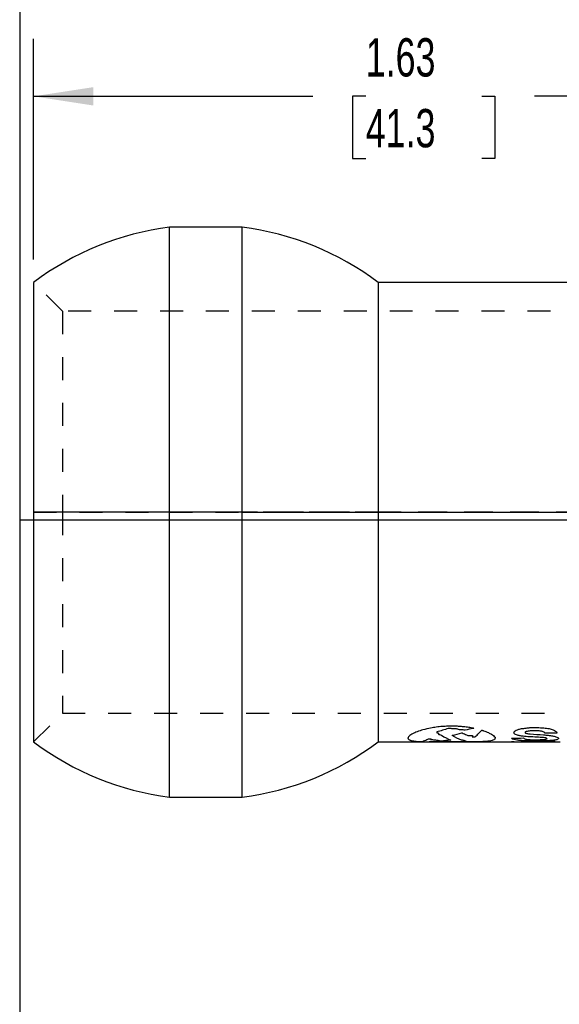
# Model space of a CAD drawing. Header units: inches. Extents: x 1 to 129, y 1 to 99.
# Tile 8 of 27: x 3 to 5.35, y 8.35 to 12.63. Entities that reach past the tile are written whole.
import ezdxf

# ---------------------------------------------------------------- set-up
doc = ezdxf.new("R2010")
doc.units = ezdxf.units.IN
doc.header["$LTSCALE"] = 2
doc.header["$MEASUREMENT"] = 0
doc.linetypes.add('HIDDEN', pattern=[0.075, 0.05, -0.025])
doc.layers.add('DIMENSIONS', color=140, linetype='Continuous', lineweight=25)
doc.layers.add('TEXT', color=140, linetype='Continuous', lineweight=25)
doc.layers.add('HIDDEN', color=102, linetype='HIDDEN')
doc.styles.add('SLDTEXTSTYLE0', font='TXT', dxfattribs={"width": 0.7})
doc.dimstyles.new('SLDDIMSTYLE3', dxfattribs={"dimtxt": 0.169922, "dimasz": 0.26, "dimexe": 0, "dimexo": 0.0625, "dimgap": 0.04248, "dimtad": 0, "dimtih": 1, "dimtoh": 1, "dimlfac": 0.5, "dimrnd": 1e-09, "dimzin": 12, "dimdsep": 46, "dimtxsty": 'SLDTEXTSTYLE0', "dimsah": 1, "dimcen": 0.09, "dimadec": 0, "dimazin": 3, "dimtfac": 1, "dimtofl": 0, "dimtmove": 0, "dimatfit": 3, "dimfxl": 0, "dimfrac": 2, "dimtolj": 1, "dimtzin": 12, "dimarcsym": 0})

# ---------------------------------------------------------------- blocks, each defined once
blk = doc.blocks.new('_D_9')
at = {"layer": 'DIMENSIONS'}
for p, q in [((3.0608, 11.5876), (3.0608, 12.5471)), ((6.3108, 11.5876), (6.3108, 12.5471)), ((3.0608, 12.2971), (4.2766, 12.2971)), ((4.5068, 12.2971), (4.4498, 12.2971)), ((4.4498, 12.2971), (4.4498, 12.0271)), ((5.0118, 12.2971), (5.0688, 12.2971)), ((5.0688, 12.2971), (5.0688, 12.0271)), ((6.3108, 12.2971), (5.242, 12.2971)), ((4.4498, 12.0271), (4.5068, 12.0271)), ((5.0688, 12.0271), (5.0118, 12.0271))]:
    blk.add_line(p, q, dxfattribs=at)
for points in [[(3.0608, 12.2971), (3.3208, 12.2571), (3.3208, 12.3371)], [(6.3108, 12.2971), (6.0508, 12.3371), (6.0508, 12.2571)]]:
    blk.add_solid(points, dxfattribs=at)
at = {"layer": 'DIMENSIONS', "char_height": 0.16667, "attachment_point": 1, "style": 'SLDTEXTSTYLE0'}
for s, insert in [('1.63', (4.5068, 12.55)), ('41.3', (4.5068, 12.2419))]:
    blk.add_mtext(s, dxfattribs=dict(at, insert=insert))

msp = doc.modelspace()

# ---------------------------------------------------------------- linework, layer by layer
for p, q in [((3.9686, 11.7276), (3.653, 11.7276)), ((3.653, 10.4876), (3.653, 11.7276)), ((3.9686, 10.4876), (3.9686, 11.7276)), ((3.0608, 11.4876), (3.0608, 10.4876)), ((6.3126, 11.4876), (4.5608, 11.4876)), ((4.5608, 11.4876), (4.5608, 10.4876)), ((3.653, 10.4876), (3.0608, 10.4876)), ((3.0608, 10.4876), (3.0608, 9.4876)), ((3.653, 9.2476), (3.653, 10.4876)), ((3.9686, 10.4876), (3.653, 10.4876)), ((3.9686, 10.4876), (4.5608, 10.4876)), ((3.9686, 9.2476), (3.9686, 10.4876)), ((4.5608, 10.4876), (4.5608, 9.4876)), ((4.5608, 10.4876), (7.0608, 10.4876)), ((4.8796, 9.5561), (4.8639, 9.556)), ((4.8972, 9.556), (4.8796, 9.5561)), ((4.8785, 9.5465), (4.8661, 9.5465)), ((4.8834, 9.5157), (4.8834, 9.5162)), ((4.8927, 9.5441), (4.8852, 9.5441)), ((4.8979, 9.5444), (4.8936, 9.5444)), ((4.9253, 9.5271), (4.927, 9.5271)), ((4.94, 9.5393), (4.9356, 9.5394)), ((4.9758, 9.5469), (4.9777, 9.5467)), ((5.2012, 9.5305), (5.2012, 9.5282)), ((5.2255, 9.5501), (5.2537, 9.5501)), ((5.2549, 9.5359), (5.2274, 9.5359)), ((5.3391, 9.5261), (5.2874, 9.5253)), ((4.5608, 9.4876), (4.8316, 9.4876)), ((4.7804, 9.4996), (4.7791, 9.4996)), ((4.7849, 9.4995), (4.7804, 9.4996)), ((4.7826, 9.4878), (4.7826, 9.4878)), ((4.8222, 9.4886), (4.8259, 9.4886)), ((4.8316, 9.4876), (4.829, 9.4876)), ((4.8316, 9.4876), (4.9301, 9.4876)), ((4.8596, 9.488), (4.8665, 9.488)), ((4.8665, 9.488), (4.8746, 9.488)), ((4.8826, 9.4878), (4.8949, 9.4878)), ((4.9301, 9.4876), (5.142, 9.4876)), ((4.9498, 9.4876), (4.9301, 9.4876)), ((4.9378, 9.4924), (4.9378, 9.493)), ((4.9447, 9.4901), (4.9447, 9.491)), ((4.9698, 9.5105), (4.9831, 9.5102)), ((5.0698, 9.5084), (5.0698, 9.5038)), ((5.142, 9.4899), (5.1529, 9.4899)), ((5.142, 9.4876), (5.142, 9.4899)), ((5.142, 9.4876), (5.1529, 9.4876)), ((5.1529, 9.4899), (5.1529, 9.4876)), ((5.1529, 9.4876), (5.1827, 9.4876)), ((5.1827, 9.4899), (5.1937, 9.4899)), ((5.1827, 9.4876), (5.1827, 9.4899)), ((5.1827, 9.4876), (5.1937, 9.4876)), ((5.195, 9.4887), (5.1937, 9.4887)), ((5.1937, 9.4887), (5.1937, 9.4876)), ((5.1937, 9.4876), (5.2259, 9.4876)), ((5.2259, 9.4879), (5.195, 9.4887)), ((5.2657, 9.492), (5.2228, 9.4921)), ((5.2259, 9.4876), (5.2456, 9.4876)), ((5.2333, 9.4876), (5.2345, 9.4876)), ((5.2345, 9.4899), (5.2456, 9.4899)), ((5.2345, 9.4876), (5.2345, 9.4899)), ((5.2456, 9.4899), (5.2456, 9.4876)), ((5.2456, 9.4876), (5.2941, 9.4876)), ((5.246, 9.4971), (5.2599, 9.4973)), ((5.2677, 9.4899), (5.3315, 9.4899)), ((5.2677, 9.4892), (5.2677, 9.4899)), ((5.2941, 9.4892), (5.2677, 9.4892)), ((5.2941, 9.4876), (5.2941, 9.4892)), ((5.2941, 9.4876), (5.3051, 9.4876)), ((5.3315, 9.4892), (5.3051, 9.4892)), ((5.3051, 9.4892), (5.3051, 9.4876)), ((5.3051, 9.4876), (5.3536, 9.4876)), ((5.3315, 9.4899), (5.3315, 9.4892)), ((5.346, 9.5038), (5.346, 9.5017)), ((3.653, 9.2476), (3.9686, 9.2476))]:
    msp.add_line(p, q)
for start, end in [(97.2522, 126.8699), (53.1301, 82.7478), (233.1301, 262.7478), (277.2522, 306.8699)]:
    msp.add_arc((3.8108, 10.4876), 1.25, start, end)
for points in [[(4.8639, 9.556), (4.8561, 9.5557), (4.8483, 9.5553), (4.8405, 9.5549)], [(4.9156, 9.5551), (4.9094, 9.5554), (4.9033, 9.5557), (4.8972, 9.556)], [(4.9328, 9.5536), (4.9271, 9.5541), (4.9213, 9.5546), (4.9156, 9.5551)], [(4.6956, 9.513), (4.6945, 9.5118), (4.6935, 9.5106), (4.6924, 9.5094)], [(4.6989, 9.516), (4.6978, 9.515), (4.6967, 9.514), (4.6956, 9.513)], [(4.7078, 9.522), (4.7049, 9.5199), (4.7019, 9.5179), (4.6989, 9.516)], [(4.72, 9.5275), (4.7159, 9.5256), (4.7119, 9.5237), (4.7078, 9.522)], [(4.7307, 9.5322), (4.7271, 9.5306), (4.7236, 9.529), (4.72, 9.5275)], [(4.7561, 9.5405), (4.7476, 9.5376), (4.7392, 9.5348), (4.7307, 9.5322)], [(4.7893, 9.548), (4.7782, 9.5454), (4.7671, 9.5429), (4.7561, 9.5405)], [(4.8141, 9.5519), (4.8058, 9.5506), (4.7975, 9.5493), (4.7893, 9.548)], [(4.8405, 9.5549), (4.8317, 9.5539), (4.8229, 9.5529), (4.8141, 9.5519)], [(4.8661, 9.5465), (4.8495, 9.541), (4.833, 9.5358), (4.8164, 9.531)], [(4.8164, 9.531), (4.8165, 9.5299), (4.8166, 9.5288), (4.8167, 9.5277)], [(4.8167, 9.5277), (4.8191, 9.527), (4.8215, 9.5263), (4.8239, 9.5257)], [(4.8239, 9.5257), (4.824, 9.5243), (4.8241, 9.523), (4.8241, 9.5218)], [(4.8241, 9.5218), (4.8253, 9.5209), (4.8264, 9.5201), (4.8276, 9.5193)], [(4.8276, 9.5193), (4.8308, 9.5185), (4.834, 9.5178), (4.8372, 9.517)], [(4.8372, 9.517), (4.8507, 9.5078), (4.8642, 9.5008), (4.8777, 9.4959)], [(4.8852, 9.5441), (4.883, 9.5449), (4.8807, 9.5457), (4.8785, 9.5465)], [(4.8834, 9.5162), (4.8839, 9.5163), (4.8844, 9.5165), (4.8849, 9.5166)], [(4.9245, 9.4952), (4.9108, 9.4999), (4.8971, 9.5067), (4.8834, 9.5157)], [(4.8849, 9.5166), (4.8984, 9.5198), (4.9118, 9.5234), (4.9253, 9.5271)], [(4.8936, 9.5444), (4.8933, 9.5443), (4.893, 9.5442), (4.8927, 9.5441)], [(4.9015, 9.544), (4.9003, 9.5441), (4.8991, 9.5442), (4.8979, 9.5444)], [(4.9079, 9.5433), (4.9058, 9.5435), (4.9036, 9.5438), (4.9015, 9.544)], [(4.915, 9.541), (4.9127, 9.5417), (4.9103, 9.5425), (4.9079, 9.5433)], [(4.9356, 9.5394), (4.9287, 9.5399), (4.9219, 9.5404), (4.915, 9.541)], [(4.927, 9.5271), (4.9333, 9.524), (4.9397, 9.5211), (4.946, 9.5184)], [(4.9553, 9.5507), (4.9478, 9.5516), (4.9403, 9.5526), (4.9328, 9.5536)], [(4.9755, 9.546), (4.9637, 9.5437), (4.9518, 9.5415), (4.94, 9.5393)], [(4.946, 9.5184), (4.9477, 9.5177), (4.9493, 9.517), (4.9509, 9.5163)], [(4.9509, 9.5163), (4.957, 9.5159), (4.963, 9.5155), (4.9691, 9.5152)], [(4.9758, 9.5469), (4.969, 9.5482), (4.9621, 9.5494), (4.9553, 9.5507)], [(4.9691, 9.5152), (4.9702, 9.515), (4.9713, 9.5149), (4.9725, 9.5148)], [(4.9725, 9.5148), (4.9716, 9.5133), (4.9707, 9.5119), (4.9698, 9.5105)], [(4.9777, 9.5467), (4.977, 9.5465), (4.9762, 9.5462), (4.9755, 9.546)], [(4.9844, 9.5115), (4.9868, 9.5134), (4.9892, 9.5155), (4.9916, 9.5176)], [(4.9916, 9.5176), (4.9969, 9.5225), (5.0023, 9.5279), (5.0077, 9.5339)], [(5.011, 9.5376), (5.0099, 9.5363), (5.0088, 9.5351), (5.0077, 9.5339)], [(5.0122, 9.5385), (5.0118, 9.5382), (5.0114, 9.5379), (5.011, 9.5376)], [(5.0122, 9.5385), (5.0131, 9.5383), (5.0141, 9.5382), (5.015, 9.538)], [(5.015, 9.538), (5.0167, 9.5373), (5.0183, 9.5366), (5.02, 9.5358)], [(5.02, 9.5358), (5.0235, 9.5347), (5.027, 9.5335), (5.0304, 9.5324)], [(5.0304, 9.5324), (5.0339, 9.531), (5.0373, 9.5296), (5.0407, 9.5282)], [(5.0407, 9.5282), (5.0453, 9.5259), (5.0499, 9.5237), (5.0545, 9.5217)], [(5.0545, 9.5217), (5.0574, 9.5193), (5.0603, 9.5171), (5.0633, 9.515)], [(5.0633, 9.515), (5.0654, 9.5126), (5.0676, 9.5104), (5.0698, 9.5084)], [(5.152, 9.5303), (5.1539, 9.5321), (5.1559, 9.5339), (5.1579, 9.5358)], [(5.153, 9.5249), (5.1527, 9.5266), (5.1523, 9.5284), (5.152, 9.5303)], [(5.1556, 9.5217), (5.1547, 9.5227), (5.1539, 9.5238), (5.153, 9.5249)], [(5.1634, 9.5182), (5.1608, 9.5193), (5.1582, 9.5205), (5.1556, 9.5217)], [(5.1579, 9.5358), (5.1609, 9.5374), (5.164, 9.5391), (5.167, 9.5407)], [(5.1707, 9.5157), (5.1682, 9.5165), (5.1658, 9.5174), (5.1634, 9.5182)], [(5.167, 9.5407), (5.1715, 9.5421), (5.1759, 9.5434), (5.1804, 9.5448)], [(5.185, 9.5133), (5.1802, 9.5141), (5.1755, 9.5149), (5.1707, 9.5157)], [(5.1804, 9.5448), (5.1835, 9.5452), (5.1866, 9.5456), (5.1897, 9.5461)], [(5.2122, 9.5104), (5.2031, 9.5114), (5.1941, 9.5123), (5.185, 9.5133)], [(5.1897, 9.5461), (5.1965, 9.547), (5.2034, 9.548), (5.2102, 9.549)], [(5.2051, 9.5326), (5.2038, 9.5319), (5.2025, 9.5312), (5.2012, 9.5305)], [(5.2012, 9.5282), (5.2015, 9.5276), (5.2019, 9.5269), (5.2022, 9.5263)], [(5.2022, 9.5263), (5.2041, 9.5258), (5.206, 9.5252), (5.208, 9.5246)], [(5.2091, 9.5337), (5.2078, 9.5334), (5.2064, 9.533), (5.2051, 9.5326)], [(5.208, 9.5246), (5.2129, 9.5239), (5.2179, 9.5232), (5.2228, 9.5225)], [(5.2178, 9.535), (5.2149, 9.5346), (5.212, 9.5341), (5.2091, 9.5337)], [(5.2102, 9.549), (5.2153, 9.5494), (5.2204, 9.5497), (5.2255, 9.5501)], [(5.2274, 9.5359), (5.2242, 9.5356), (5.221, 9.5353), (5.2178, 9.535)], [(5.2228, 9.5225), (5.2422, 9.5212), (5.2617, 9.5198), (5.2811, 9.5185)], [(5.2537, 9.5501), (5.2632, 9.5497), (5.2727, 9.5492), (5.2822, 9.5488)], [(5.2627, 9.5353), (5.2601, 9.5355), (5.2575, 9.5357), (5.2549, 9.5359)], [(5.27, 9.5346), (5.2676, 9.5348), (5.2651, 9.535), (5.2627, 9.5353)], [(5.2748, 9.5336), (5.2732, 9.5339), (5.2716, 9.5342), (5.27, 9.5346)], [(5.2797, 9.5316), (5.2781, 9.5322), (5.2764, 9.5329), (5.2748, 9.5336)], [(5.2839, 9.5298), (5.2825, 9.5304), (5.2811, 9.531), (5.2797, 9.5316)], [(5.2811, 9.5185), (5.2879, 9.518), (5.2947, 9.5175), (5.3015, 9.517)], [(5.2822, 9.5488), (5.2897, 9.5477), (5.2973, 9.5466), (5.3049, 9.5456)], [(5.2868, 9.5273), (5.2859, 9.5281), (5.2849, 9.5289), (5.2839, 9.5298)], [(5.2874, 9.5253), (5.2872, 9.526), (5.287, 9.5266), (5.2868, 9.5273)], [(5.3015, 9.517), (5.3077, 9.516), (5.3139, 9.515), (5.32, 9.5141)], [(5.3049, 9.5456), (5.3111, 9.5437), (5.3173, 9.5418), (5.3236, 9.5399)], [(5.32, 9.5141), (5.3251, 9.5128), (5.3302, 9.5116), (5.3353, 9.5104)], [(5.3236, 9.5399), (5.3266, 9.5383), (5.3296, 9.5366), (5.3326, 9.535)], [(5.3326, 9.535), (5.3345, 9.5337), (5.3363, 9.5323), (5.3382, 9.531)], [(5.3382, 9.531), (5.3385, 9.5293), (5.3388, 9.5277), (5.3391, 9.5261)], [(4.6905, 9.5046), (4.6905, 9.5042), (4.6904, 9.5038), (4.6904, 9.5033)], [(4.6904, 9.5033), (4.6906, 9.5029), (4.6909, 9.5025), (4.6911, 9.5021)], [(4.6913, 9.5058), (4.691, 9.5054), (4.6908, 9.505), (4.6905, 9.5046)], [(4.6911, 9.5021), (4.6915, 9.5014), (4.692, 9.5007), (4.6924, 9.5001)], [(4.6924, 9.5094), (4.692, 9.5082), (4.6916, 9.5069), (4.6913, 9.5058)], [(4.6924, 9.5001), (4.6928, 9.4996), (4.6933, 9.4991), (4.6938, 9.4986)], [(4.6938, 9.4986), (4.6947, 9.4981), (4.6957, 9.4976), (4.6966, 9.4971)], [(4.6966, 9.4971), (4.6978, 9.4965), (4.6989, 9.4959), (4.7001, 9.4953)], [(4.7001, 9.4953), (4.7018, 9.4948), (4.7035, 9.4943), (4.7052, 9.4938)], [(4.7052, 9.4938), (4.7074, 9.4933), (4.7096, 9.4928), (4.7117, 9.4923)], [(4.7117, 9.4923), (4.714, 9.4919), (4.7163, 9.4915), (4.7185, 9.4912)], [(4.7185, 9.4912), (4.7206, 9.4909), (4.7226, 9.4907), (4.7247, 9.4905)], [(4.7247, 9.4905), (4.7269, 9.4902), (4.7291, 9.49), (4.7313, 9.4898)], [(4.7313, 9.4898), (4.7353, 9.4895), (4.7392, 9.4892), (4.7431, 9.489)], [(4.7431, 9.489), (4.7451, 9.4889), (4.7471, 9.4888), (4.749, 9.4887)], [(4.749, 9.4887), (4.7493, 9.4887), (4.7495, 9.4887), (4.7498, 9.4888)], [(4.7498, 9.4888), (4.7501, 9.4888), (4.7505, 9.4888), (4.7508, 9.4889)], [(4.7508, 9.4889), (4.751, 9.4889), (4.7513, 9.489), (4.7515, 9.4891)], [(4.7515, 9.4891), (4.7523, 9.4892), (4.7531, 9.4894), (4.7539, 9.4895)], [(4.7539, 9.4895), (4.755, 9.4898), (4.7561, 9.4901), (4.7571, 9.4904)], [(4.7786, 9.4993), (4.7714, 9.4953), (4.7643, 9.4923), (4.7571, 9.4904)], [(4.7791, 9.4996), (4.7789, 9.4995), (4.7787, 9.4994), (4.7786, 9.4993)], [(4.7826, 9.4878), (4.7958, 9.488), (4.809, 9.4883), (4.8222, 9.4886)], [(4.7923, 9.4877), (4.7891, 9.4878), (4.7858, 9.4878), (4.7826, 9.4878)], [(4.7877, 9.4994), (4.7868, 9.4994), (4.7858, 9.4995), (4.7849, 9.4995)], [(4.7923, 9.4992), (4.7908, 9.4992), (4.7893, 9.4993), (4.7877, 9.4994)], [(4.7884, 9.4965), (4.7886, 9.4967), (4.7888, 9.4968), (4.789, 9.4969)], [(4.7893, 9.4964), (4.789, 9.4965), (4.7887, 9.4965), (4.7884, 9.4965)], [(4.789, 9.4969), (4.7902, 9.4974), (4.7914, 9.498), (4.7926, 9.4985)], [(4.7953, 9.4962), (4.7933, 9.4963), (4.7913, 9.4963), (4.7893, 9.4964)], [(4.7926, 9.4985), (4.7925, 9.4987), (4.7924, 9.499), (4.7923, 9.4992)], [(4.829, 9.4876), (4.8168, 9.4876), (4.8045, 9.4877), (4.7923, 9.4877)], [(4.8028, 9.4959), (4.8003, 9.496), (4.7978, 9.4961), (4.7953, 9.4962)], [(4.8114, 9.4955), (4.8085, 9.4956), (4.8056, 9.4958), (4.8028, 9.4959)], [(4.833, 9.4914), (4.8258, 9.4925), (4.8186, 9.4939), (4.8114, 9.4955)], [(4.8259, 9.4886), (4.8328, 9.4885), (4.8398, 9.4884), (4.8468, 9.4883)], [(4.835, 9.4912), (4.8344, 9.4913), (4.8337, 9.4913), (4.833, 9.4914)], [(4.8764, 9.4957), (4.8626, 9.4939), (4.8488, 9.4924), (4.835, 9.4912)], [(4.8468, 9.4883), (4.8511, 9.4882), (4.8553, 9.4881), (4.8596, 9.488)], [(4.8746, 9.488), (4.8773, 9.488), (4.8799, 9.4879), (4.8826, 9.4878)], [(4.8777, 9.4959), (4.8773, 9.4958), (4.8769, 9.4958), (4.8764, 9.4957)], [(4.8949, 9.4878), (4.9115, 9.4882), (4.9281, 9.4889), (4.9447, 9.4901)], [(4.9258, 9.495), (4.9254, 9.4951), (4.9249, 9.4951), (4.9245, 9.4952)], [(4.928, 9.4946), (4.9273, 9.4948), (4.9265, 9.4949), (4.9258, 9.495)], [(4.9344, 9.4939), (4.9323, 9.4942), (4.9301, 9.4944), (4.928, 9.4946)], [(4.9378, 9.493), (4.9367, 9.4933), (4.9355, 9.4936), (4.9344, 9.4939)], [(4.9375, 9.4916), (4.9376, 9.4919), (4.9377, 9.4921), (4.9378, 9.4924)], [(4.9447, 9.491), (4.9423, 9.4912), (4.9399, 9.4914), (4.9375, 9.4916)], [(4.9674, 9.4877), (4.9615, 9.4877), (4.9556, 9.4877), (4.9498, 9.4876)], [(4.9824, 9.4879), (4.9774, 9.4878), (4.9724, 9.4877), (4.9674, 9.4877)], [(5.0051, 9.4883), (4.9976, 9.4881), (4.99, 9.488), (4.9824, 9.4879)], [(4.9831, 9.5102), (4.9835, 9.5106), (4.984, 9.5111), (4.9844, 9.5115)], [(5.0165, 9.4888), (5.0127, 9.4887), (5.0089, 9.4885), (5.0051, 9.4883)], [(5.0263, 9.4894), (5.023, 9.4892), (5.0197, 9.489), (5.0165, 9.4888)], [(5.0329, 9.4899), (5.0307, 9.4897), (5.0285, 9.4895), (5.0263, 9.4894)], [(5.0572, 9.4936), (5.0491, 9.4921), (5.041, 9.4909), (5.0329, 9.4899)], [(5.0648, 9.4965), (5.0623, 9.4954), (5.0597, 9.4945), (5.0572, 9.4936)], [(5.0687, 9.4994), (5.0674, 9.4984), (5.0661, 9.4974), (5.0648, 9.4965)], [(5.0698, 9.5038), (5.0694, 9.5023), (5.0691, 9.5008), (5.0687, 9.4994)], [(5.142, 9.504), (5.1591, 9.5043), (5.1762, 9.5046), (5.1934, 9.5048)], [(5.1443, 9.5013), (5.1435, 9.5021), (5.1428, 9.503), (5.142, 9.504)], [(5.1489, 9.499), (5.1473, 9.4997), (5.1458, 9.5005), (5.1443, 9.5013)], [(5.1584, 9.4962), (5.1552, 9.497), (5.1521, 9.498), (5.1489, 9.499)], [(5.1699, 9.4946), (5.1661, 9.4951), (5.1622, 9.4956), (5.1584, 9.4962)], [(5.1784, 9.4937), (5.1756, 9.494), (5.1728, 9.4943), (5.1699, 9.4946)], [(5.193, 9.4929), (5.1881, 9.4932), (5.1833, 9.4934), (5.1784, 9.4937)], [(5.208, 9.4925), (5.203, 9.4926), (5.198, 9.4928), (5.193, 9.4929)], [(5.1934, 9.5048), (5.1944, 9.5039), (5.1955, 9.503), (5.1966, 9.5022)], [(5.1937, 9.4899), (5.2069, 9.4885), (5.2201, 9.4878), (5.2333, 9.4876)], [(5.1966, 9.5022), (5.1984, 9.5014), (5.2003, 9.5007), (5.2022, 9.5)], [(5.2022, 9.5), (5.2045, 9.4996), (5.2068, 9.4992), (5.2091, 9.4988)], [(5.2228, 9.4921), (5.2179, 9.4922), (5.2129, 9.4924), (5.208, 9.4925)], [(5.2091, 9.4988), (5.2154, 9.4983), (5.2217, 9.4979), (5.2281, 9.4974)], [(5.2426, 9.5087), (5.2324, 9.5093), (5.2223, 9.5099), (5.2122, 9.5104)], [(5.2281, 9.4974), (5.2341, 9.4973), (5.24, 9.4972), (5.246, 9.4971)], [(5.2748, 9.507), (5.2641, 9.5076), (5.2533, 9.5081), (5.2426, 9.5087)], [(5.2599, 9.4973), (5.2641, 9.4975), (5.2683, 9.4976), (5.2725, 9.4977)], [(5.2811, 9.4922), (5.276, 9.4921), (5.2709, 9.4921), (5.2657, 9.492)], [(5.2725, 9.4977), (5.2766, 9.498), (5.2807, 9.4984), (5.2848, 9.4987)], [(5.2874, 9.5056), (5.2832, 9.506), (5.279, 9.5065), (5.2748, 9.507)], [(5.2916, 9.4925), (5.2881, 9.4924), (5.2846, 9.4923), (5.2811, 9.4922)], [(5.2848, 9.4987), (5.2871, 9.4992), (5.2894, 9.4996), (5.2916, 9.5001)], [(5.2935, 9.504), (5.2915, 9.5045), (5.2894, 9.505), (5.2874, 9.5056)], [(5.2916, 9.5001), (5.2932, 9.5007), (5.2947, 9.5012), (5.2963, 9.5017)], [(5.3132, 9.4936), (5.306, 9.4932), (5.2988, 9.4929), (5.2916, 9.4925)], [(5.2963, 9.5017), (5.2954, 9.5024), (5.2944, 9.5032), (5.2935, 9.504)], [(5.3296, 9.4954), (5.3241, 9.4947), (5.3187, 9.4942), (5.3132, 9.4936)], [(5.3395, 9.4973), (5.3362, 9.4966), (5.3329, 9.496), (5.3296, 9.4954)], [(5.3353, 9.5104), (5.3381, 9.5092), (5.3409, 9.5079), (5.3437, 9.5068)], [(5.344, 9.4994), (5.3425, 9.4987), (5.341, 9.498), (5.3395, 9.4973)], [(5.3437, 9.5068), (5.3445, 9.5058), (5.3452, 9.5048), (5.346, 9.5038)], [(5.346, 9.5017), (5.3453, 9.5009), (5.3447, 9.5001), (5.344, 9.4994)]]:
    msp.add_open_spline(points, degree=3)
at = {"layer": 'HIDDEN'}
for p, q in [((3.1858, 11.3626), (3.0608, 11.4876)), ((3.1858, 11.3626), (3.1858, 10.4876)), ((6.3112, 11.3626), (3.1858, 11.3626)), ((3.0608, 10.4876), (3.653, 10.4876)), ((3.0608, 10.4876), (3.1858, 10.4876)), ((3.1858, 10.4876), (3.1858, 9.6126)), ((12.4358, 10.4876), (3.1858, 10.4876)), ((3.653, 10.4876), (3.9686, 10.4876)), ((4.5608, 10.4876), (3.9686, 10.4876)), ((7.0608, 10.4876), (4.5608, 10.4876)), ((3.0608, 9.4876), (3.1858, 9.6126)), ((3.1858, 9.6126), (12.4358, 9.6126)), ((4.863, 9.4876), (4.8316, 9.4876)), ((4.8997, 9.4876), (4.863, 9.4876)), ((4.9301, 9.4876), (4.9207, 9.4876)), ((5.1529, 9.4877), (5.142, 9.4877)), ((5.142, 9.4877), (5.142, 9.4876)), ((5.1529, 9.4876), (5.1529, 9.4877)), ((5.1937, 9.4877), (5.1827, 9.4877)), ((5.1827, 9.4877), (5.1827, 9.4876)), ((5.1937, 9.4876), (5.1937, 9.4877)), ((5.2345, 9.4877), (5.2259, 9.4879)), ((5.2456, 9.4877), (5.2345, 9.4877)), ((5.2456, 9.4876), (5.2456, 9.4877)), ((5.3051, 9.4877), (5.2941, 9.4877)), ((5.2941, 9.4877), (5.2941, 9.4876)), ((5.3051, 9.4876), (5.3051, 9.4877))]:
    msp.add_line(p, q, dxfattribs=at)
msp.add_open_spline([(4.9207, 9.4876), (4.9137, 9.4876), (4.9067, 9.4876), (4.8997, 9.4876)], degree=3, dxfattribs=at)
at = {"layer": 'TEXT'}
for p, q in [((3, 99), (3, 3)), ((129, 10.4533), (3, 10.4533))]:
    msp.add_line(p, q, dxfattribs=at)

# ---------------------------------------------------------------- dimensions: what is measured, and where the dimension line sits
at = {"layer": 'DIMENSIONS'}
dim = msp.add_linear_dim(base=(6.3107970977, 12.2971322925), p1=(3.0607970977, 11.4876170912), p2=(6.3107970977, 11.4876170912), angle=0, dimstyle='SLDDIMSTYLE3', dxfattribs=at)
dim.commit()
dim.dimension.update_dxf_attribs({"geometry": '_D_9', "text_midpoint": (4.7593097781, 12.2971322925), "dimtype": 160})

doc.saveas('drawing.dxf')
